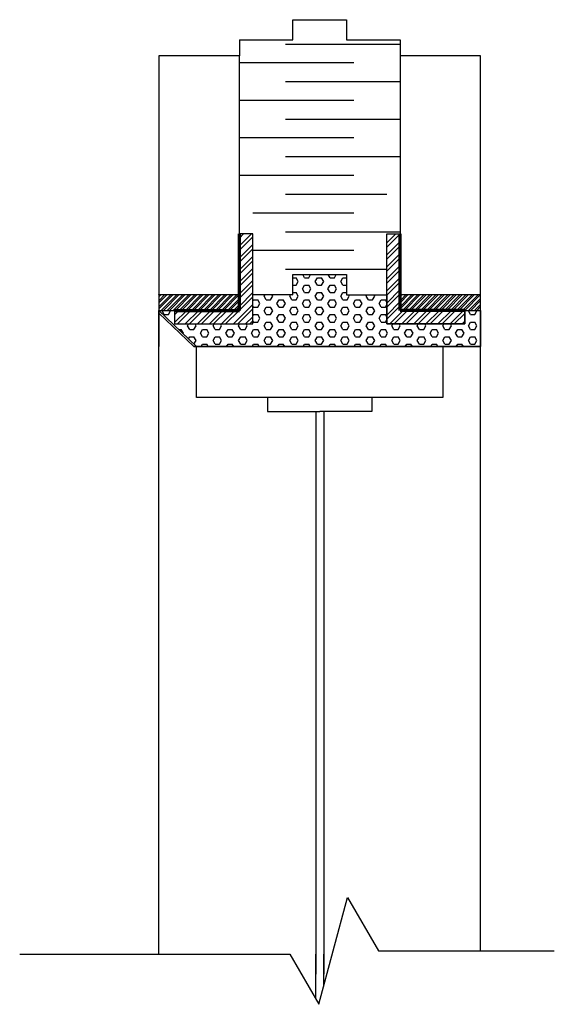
# Model space of a CAD drawing. Extents: x -647 to 5396, y 509 to 2409.
# Tile 2 of 3: x 4016 to 4415, y 1295 to 2029. Entities that reach past the tile are written whole.
import ezdxf

# ---------------------------------------------------------------- set-up
doc = ezdxf.new("R2010")
doc.units = 0
for name, color, linetype in [('ACIER', 6, 'CONTINUOUS'), ('DIVISION', 211, 'CONTINUOUS'), ('FENETRE', 4, 'CONTINUOUS'), ('ISOBLOC', 3, 'CONTINUOUS'), ('ISOLANT', 9, 'CONTINUOUS'), ('MORTIER', 8, 'CONTINUOUS')]:
    doc.layers.add(name, color=color, linetype=linetype)

msp = doc.modelspace()

# ---------------------------------------------------------------- linework, layer by layer
at = {"layer": 'ACIER', "lineweight": 70}
for p, q in [((4180.4, 1812.31), (4180.4, 1869.57)), ((4300.4, 1812.31), (4300.4, 1869.65)), ((4132.07, 1812.31), (4180.4, 1812.31)), ((4348.73, 1812.31), (4300.4, 1812.31)), ((4348.73, 1812.31), (4300.4, 1812.31))]:
    msp.add_line(p, q, dxfattribs=at)
at = {"layer": 'ACIER'}
for p, q in [((4190.4, 1869.57), (4180.4, 1869.57)), ((4180.4, 1866.4), (4183.57, 1869.57)), ((4180.4, 1860.59), (4189.38, 1869.57)), ((4180.4, 1857.42), (4190.4, 1867.42)), ((4190.4, 1802.31), (4190.4, 1869.57)), ((4290.4, 1859.65), (4300.4, 1869.65)), ((4290.4, 1802.31), (4290.4, 1869.57)), ((4290.4, 1869.57), (4300.4, 1869.57)), ((4290.4, 1862.83), (4297.14, 1869.57)), ((4180.4, 1851.61), (4190.4, 1861.61)), ((4290.4, 1853.85), (4300.4, 1863.85)), ((4290.4, 1850.67), (4300.4, 1860.67)), ((4180.4, 1848.44), (4190.4, 1858.44)), ((4180.4, 1842.63), (4190.4, 1852.63)), ((4290.4, 1844.87), (4300.4, 1854.87)), ((4290.4, 1841.69), (4300.4, 1851.69)), ((4180.4, 1839.46), (4190.4, 1849.46)), ((4290.4, 1835.89), (4300.4, 1845.89)), ((4180.4, 1833.65), (4190.4, 1843.65)), ((4180.4, 1830.47), (4190.4, 1840.47)), ((4290.4, 1832.71), (4300.4, 1842.71)), ((4290.4, 1826.91), (4300.4, 1836.91)), ((4180.4, 1824.67), (4190.4, 1834.67)), ((4180.4, 1821.49), (4190.4, 1831.49)), ((4290.4, 1823.73), (4300.4, 1833.73)), ((4180.4, 1815.69), (4190.4, 1825.69)), ((4180.4, 1812.51), (4190.4, 1822.51)), ((4290.4, 1817.93), (4300.4, 1827.93)), ((4290.4, 1814.75), (4300.4, 1824.75)), ((4176, 1802.31), (4190.4, 1816.71)), ((4290.4, 1808.95), (4300.4, 1818.95)), ((4290.4, 1805.77), (4300.4, 1815.77)), ((4132.07, 1812.31), (4132.07, 1802.31)), ((4132.07, 1809.08), (4135.29, 1812.31)), ((4132.07, 1812.26), (4132.12, 1812.31)), ((4132.07, 1803.28), (4141.1, 1812.31)), ((4134.27, 1802.31), (4144.27, 1812.31)), ((4140.08, 1802.31), (4150.08, 1812.31)), ((4143.25, 1802.31), (4153.25, 1812.31)), ((4149.06, 1802.31), (4159.06, 1812.31)), ((4152.23, 1802.31), (4162.23, 1812.31)), ((4158.04, 1802.31), (4168.04, 1812.31)), ((4161.21, 1802.31), (4171.21, 1812.31)), ((4167.02, 1802.31), (4177.02, 1812.31)), ((4170.19, 1802.31), (4180.19, 1812.31)), ((4179.17, 1802.31), (4190.4, 1813.53)), ((4184.98, 1802.31), (4190.4, 1807.73)), ((4292.74, 1802.31), (4302.74, 1812.31)), ((4295.92, 1802.31), (4305.92, 1812.31)), ((4301.72, 1802.31), (4311.72, 1812.31)), ((4304.9, 1802.31), (4314.9, 1812.31)), ((4310.7, 1802.31), (4320.7, 1812.31)), ((4313.88, 1802.31), (4323.88, 1812.31)), ((4319.68, 1802.31), (4329.68, 1812.31)), ((4322.86, 1802.31), (4332.86, 1812.31)), ((4328.66, 1802.31), (4338.66, 1812.31)), ((4331.84, 1802.31), (4341.84, 1812.31)), ((4337.64, 1802.31), (4347.64, 1812.31)), ((4340.82, 1802.31), (4348.73, 1810.22)), ((4348.73, 1812.31), (4348.73, 1802.31)), ((4132.07, 1802.31), (4180.4, 1802.31)), ((4180.4, 1802.31), (4190.4, 1802.31)), ((4188.15, 1802.31), (4190.4, 1804.55)), ((4300.4, 1802.31), (4290.4, 1802.31)), ((4348.73, 1802.31), (4300.4, 1802.31)), ((4346.62, 1802.31), (4348.73, 1804.42))]:
    msp.add_line(p, q, dxfattribs=at)
at = {"layer": 'DIVISION'}
for p, q in [((4239.75, 1294.73), (4261.13, 1374.52)), ((4261.13, 1374.52), (4284.16, 1334.62)), ((4016.45, 1332.26), (4218.09, 1332.26)), ((4218.09, 1332.26), (4239.75, 1294.73)), ((4284.16, 1334.62), (4415.49, 1334.62))]:
    msp.add_line(p, q, dxfattribs=at)
at = {"layer": 'FENETRE'}
for p, q in [((4148.4, 1785.42), (4332.4, 1785.42)), ((4148.4, 1747.42), (4148.4, 1785.42)), ((4332.4, 1785.42), (4332.4, 1747.42)), ((4332.4, 1747.42), (4148.4, 1747.42)), ((4201.53, 1747.42), (4201.53, 1737.1)), ((4279.27, 1747.42), (4279.27, 1737.1)), ((4201.53, 1737.1), (4240.4, 1737.1)), ((4237.4, 1737.1), (4237.4, 1317.26)), ((4279.27, 1737.1), (4240.4, 1737.1)), ((4243.4, 1737.1), (4243.4, 1317.26)), ((4237.4, 1298.81), (4237.4, 1332.26)), ((4243.4, 1308.34), (4243.4, 1332.26))]:
    msp.add_line(p, q, dxfattribs=at)
at = {"layer": 'ISOBLOC'}
for p, q in [((4220.4, 2014.31), (4220.4, 2029.31)), ((4220.4, 2029.31), (4260.4, 2029.31)), ((4220.4, 2014.31), (4220.4, 2029.31)), ((4220.4, 2029.31), (4260.4, 2029.31)), ((4220.4, 2014.31), (4220.4, 2029.31)), ((4220.4, 2029.31), (4260.4, 2029.31)), ((4260.4, 2029.31), (4260.4, 2014.31)), ((4260.4, 2029.31), (4260.4, 2014.31)), ((4260.4, 2029.31), (4260.4, 2014.31)), ((4180.4, 2014.31), (4220.4, 2014.31)), ((4180.4, 2014.31), (4180.4, 2002.31)), ((4180.4, 2014.31), (4220.4, 2014.31)), ((4180.4, 2014.31), (4220.4, 2014.31)), ((4260.4, 2014.31), (4300.4, 2014.31)), ((4260.4, 2014.31), (4300.4, 2014.31)), ((4260.4, 2014.31), (4300.4, 2014.31)), ((4300.4, 2014.31), (4300.4, 2002.31)), ((4180.4, 2002.31), (4120.4, 2002.31)), ((4120.4, 2002.31), (4120.4, 1812.31)), ((4180.4, 1812.31), (4180.4, 2002.31)), ((4360.4, 2002.31), (4300.4, 2002.31)), ((4300.4, 2002.31), (4300.4, 1812.31)), ((4360.4, 1812.31), (4360.4, 2002.31)), ((4220.4, 1824.1), (4220.4, 1839.1)), ((4220.4, 1839.1), (4260.4, 1839.1)), ((4120.42, 1824.17), (4180.38, 1824.17)), ((4190.4, 1824.17), (4220.4, 1824.17)), ((4300.42, 1824.17), (4360.4, 1824.17)), ((4120.4, 1812.31), (4180.4, 1812.31)), ((4120.4, 1332.26), (4120.4, 1812.31)), ((4120.4, 1812.31), (4120.4, 1785.42)), ((4300.4, 1812.31), (4360.4, 1812.31)), ((4360.4, 1334.62), (4360.4, 1811.7)), ((4360.4, 1811.7), (4360.4, 1785.42))]:
    msp.add_line(p, q, dxfattribs=at)
at = {"layer": 'ISOLANT'}
for p, q in [((4214.96, 2011.13), (4300.4, 2011.13)), ((4180.4, 1997.31), (4265.83, 1997.31)), ((4214.96, 1983.13), (4300.4, 1983.13)), ((4180.4, 1969.31), (4265.83, 1969.31)), ((4214.96, 1955.13), (4300.4, 1955.13)), ((4180.4, 1941.31), (4265.83, 1941.31)), ((4214.96, 1927.13), (4300.4, 1927.13)), ((4180.4, 1913.31), (4265.83, 1913.31)), ((4214.96, 1899.13), (4290.4, 1899.13)), ((4190.4, 1885.31), (4265.83, 1885.31)), ((4190.4, 1885.31), (4265.83, 1885.31)), ((4214.96, 1871.13), (4290.4, 1871.13)), ((4214.96, 1871.13), (4300.4, 1871.13)), ((4190.4, 1857.31), (4265.83, 1857.31)), ((4214.96, 1843.13), (4290.4, 1843.13)), ((4220.4, 1824.1), (4220.4, 1839.1)), ((4220.4, 1839.1), (4260.4, 1839.1)), ((4220.4, 1836.75), (4222.75, 1836.75)), ((4224.34, 1834), (4222.75, 1836.75)), ((4229.1, 1836.75), (4227.74, 1839.1)), ((4229.1, 1836.75), (4232.28, 1836.75)), ((4232.27, 1836.75), (4233.63, 1839.1)), ((4237.04, 1834), (4238.62, 1836.75)), ((4238.63, 1836.75), (4241.8, 1836.75)), ((4243.39, 1834), (4241.8, 1836.75)), ((4248.15, 1836.75), (4246.79, 1839.1)), ((4248.15, 1836.75), (4251.33, 1836.75)), ((4251.32, 1836.75), (4252.68, 1839.1)), ((4256.09, 1834), (4257.67, 1836.75)), ((4257.68, 1836.75), (4260.4, 1836.75)), ((4260.4, 1839.1), (4260.4, 1824)), ((4220.4, 1831.25), (4222.75, 1831.25)), ((4222.75, 1831.25), (4224.34, 1834)), ((4227.51, 1828.5), (4229.1, 1831.25)), ((4229.1, 1831.25), (4232.28, 1831.25)), ((4233.86, 1828.5), (4232.27, 1831.25)), ((4238.62, 1831.25), (4237.04, 1834)), ((4238.63, 1831.25), (4241.8, 1831.25)), ((4241.8, 1831.25), (4243.39, 1834)), ((4246.56, 1828.5), (4248.15, 1831.25)), ((4248.15, 1831.25), (4251.33, 1831.25)), ((4252.91, 1828.5), (4251.32, 1831.25)), ((4257.67, 1831.25), (4256.09, 1834)), ((4257.68, 1831.25), (4260.4, 1831.25)), ((4190.4, 1802.31), (4190.4, 1824.17)), ((4190.4, 1824.17), (4220.4, 1824.1)), ((4198.94, 1823.01), (4199.6, 1824.15)), ((4200.52, 1820.25), (4198.94, 1823)), ((4203.7, 1820.26), (4205.29, 1823.01)), ((4205.29, 1823), (4204.63, 1824.14)), ((4217.99, 1823.01), (4218.62, 1824.1)), ((4219.57, 1820.25), (4217.99, 1823)), ((4220.4, 1825.75), (4222.75, 1825.75)), ((4224.34, 1823), (4222.75, 1825.75)), ((4222.75, 1820.26), (4224.34, 1823.01)), ((4229.1, 1825.75), (4227.51, 1828.5)), ((4229.1, 1825.75), (4232.28, 1825.75)), ((4232.27, 1825.76), (4233.86, 1828.5)), ((4237.04, 1823.01), (4238.62, 1825.76)), ((4238.62, 1820.25), (4237.04, 1823)), ((4238.63, 1825.75), (4241.8, 1825.75)), ((4243.39, 1823), (4241.8, 1825.75)), ((4241.8, 1820.26), (4243.39, 1823.01)), ((4248.15, 1825.75), (4246.56, 1828.5)), ((4248.15, 1825.75), (4251.33, 1825.75)), ((4251.32, 1825.76), (4252.91, 1828.5)), ((4256.09, 1823.01), (4257.67, 1825.76)), ((4257.67, 1820.25), (4256.09, 1823)), ((4257.68, 1825.75), (4260.4, 1825.75)), ((4260.4, 1824), (4290.43, 1824.03)), ((4260.85, 1820.26), (4262.44, 1823.01)), ((4262.44, 1823), (4261.86, 1824)), ((4275.14, 1823.01), (4275.72, 1824.02)), ((4276.72, 1820.25), (4275.14, 1823)), ((4279.9, 1820.26), (4281.49, 1823.01)), ((4281.49, 1823), (4280.9, 1824.02)), ((4290.43, 1824.03), (4290.4, 1802.31)), ((4190.4, 1819.22), (4191, 1820.26)), ((4191, 1814.76), (4190.4, 1815.79)), ((4191, 1820.26), (4194.17, 1820.26)), ((4191, 1814.76), (4194.17, 1814.76)), ((4195.76, 1817.51), (4194.17, 1820.25)), ((4194.17, 1814.76), (4195.76, 1817.51)), ((4198.94, 1812.01), (4200.52, 1814.76)), ((4200.52, 1820.26), (4203.7, 1820.26)), ((4200.52, 1814.76), (4203.7, 1814.76)), ((4205.29, 1812.01), (4203.7, 1814.76)), ((4208.46, 1817.51), (4210.05, 1820.26)), ((4210.05, 1814.76), (4208.46, 1817.51)), ((4210.05, 1820.26), (4213.23, 1820.26)), ((4210.05, 1814.76), (4213.23, 1814.76)), ((4214.81, 1817.51), (4213.22, 1820.25)), ((4213.22, 1814.76), (4214.81, 1817.51)), ((4217.99, 1812.01), (4219.57, 1814.76)), ((4219.58, 1820.26), (4222.75, 1820.26)), ((4219.58, 1814.76), (4222.75, 1814.76)), ((4224.34, 1812.01), (4222.75, 1814.76)), ((4227.51, 1817.51), (4229.1, 1820.26)), ((4229.1, 1814.76), (4227.51, 1817.51)), ((4229.1, 1820.26), (4232.28, 1820.26)), ((4229.1, 1814.76), (4232.28, 1814.76)), ((4233.86, 1817.51), (4232.27, 1820.25)), ((4232.27, 1814.76), (4233.86, 1817.51)), ((4237.04, 1812.01), (4238.62, 1814.76)), ((4238.63, 1820.26), (4241.8, 1820.26)), ((4238.63, 1814.76), (4241.8, 1814.76)), ((4243.39, 1812.01), (4241.8, 1814.76)), ((4246.56, 1817.51), (4248.15, 1820.26)), ((4248.15, 1814.76), (4246.56, 1817.51)), ((4248.15, 1820.26), (4251.33, 1820.26)), ((4248.15, 1814.76), (4251.33, 1814.76)), ((4252.91, 1817.51), (4251.32, 1820.25)), ((4251.32, 1814.76), (4252.91, 1817.51)), ((4256.09, 1812.01), (4257.67, 1814.76)), ((4257.68, 1820.26), (4260.85, 1820.26)), ((4257.68, 1814.76), (4260.85, 1814.76)), ((4262.44, 1812.01), (4260.85, 1814.76)), ((4265.61, 1817.51), (4267.2, 1820.26)), ((4267.2, 1814.76), (4265.61, 1817.51)), ((4267.2, 1820.26), (4270.38, 1820.26)), ((4267.2, 1814.76), (4270.38, 1814.76)), ((4271.96, 1817.51), (4270.37, 1820.25)), ((4270.37, 1814.76), (4271.96, 1817.51)), ((4275.14, 1812.01), (4276.72, 1814.76)), ((4276.73, 1820.26), (4279.9, 1820.26)), ((4276.73, 1814.76), (4279.9, 1814.76)), ((4281.49, 1812.01), (4279.9, 1814.76)), ((4284.66, 1817.51), (4286.25, 1820.26)), ((4286.25, 1814.76), (4284.66, 1817.51)), ((4286.25, 1820.26), (4289.43, 1820.26)), ((4286.25, 1814.76), (4289.43, 1814.76)), ((4290.42, 1818.52), (4289.42, 1820.25)), ((4289.42, 1814.76), (4290.42, 1816.48)), ((4120.4, 1812.31), (4180.4, 1812.31)), ((4120.4, 1812.31), (4132.07, 1812.31)), ((4120.4, 1812.31), (4132.07, 1812.31)), ((4148.4, 1785.42), (4120.4, 1812.31)), ((4120.4, 1812.31), (4120.4, 1810.39)), ((4146.4, 1785.42), (4120.4, 1810.39)), ((4122.74, 1812.01), (4122.91, 1812.31)), ((4124.32, 1809.26), (4122.74, 1812.01)), ((4124.32, 1809.26), (4127.5, 1809.26)), ((4127.5, 1809.26), (4129.09, 1812.01)), ((4129.09, 1812.01), (4128.91, 1812.31)), ((4132.07, 1812.31), (4132.07, 1802.31)), ((4132.07, 1812.31), (4132.07, 1802.31)), ((4190.4, 1802.31), (4190.4, 1812.31)), ((4190.4, 1808.22), (4191, 1809.26)), ((4191, 1809.26), (4194.17, 1809.26)), ((4195.76, 1806.51), (4194.17, 1809.26)), ((4200.52, 1809.26), (4198.94, 1812.01)), ((4200.52, 1809.26), (4203.7, 1809.26)), ((4203.7, 1809.26), (4205.29, 1812.01)), ((4208.46, 1806.51), (4210.05, 1809.26)), ((4210.05, 1809.26), (4213.23, 1809.26)), ((4214.81, 1806.51), (4213.22, 1809.26)), ((4219.57, 1809.26), (4217.99, 1812.01)), ((4219.58, 1809.26), (4222.75, 1809.26)), ((4222.75, 1809.26), (4224.34, 1812.01)), ((4227.51, 1806.51), (4229.1, 1809.26)), ((4229.1, 1809.26), (4232.28, 1809.26)), ((4233.86, 1806.51), (4232.27, 1809.26)), ((4238.62, 1809.26), (4237.04, 1812.01)), ((4238.63, 1809.26), (4241.8, 1809.26)), ((4241.8, 1809.26), (4243.39, 1812.01)), ((4246.56, 1806.51), (4248.15, 1809.26)), ((4248.15, 1809.26), (4251.33, 1809.26)), ((4252.91, 1806.51), (4251.32, 1809.26)), ((4257.67, 1809.26), (4256.09, 1812.01)), ((4257.68, 1809.26), (4260.85, 1809.26)), ((4260.85, 1809.26), (4262.44, 1812.01)), ((4265.61, 1806.51), (4267.2, 1809.26)), ((4267.2, 1809.26), (4270.38, 1809.26)), ((4271.96, 1806.51), (4270.37, 1809.26)), ((4276.72, 1809.26), (4275.14, 1812.01)), ((4276.73, 1809.26), (4279.9, 1809.26)), ((4279.9, 1809.26), (4281.49, 1812.01)), ((4284.66, 1806.51), (4286.25, 1809.26)), ((4286.25, 1809.26), (4289.43, 1809.26)), ((4290.41, 1807.55), (4289.42, 1809.26)), ((4290.4, 1812.31), (4290.4, 1802.31)), ((4300.4, 1812.31), (4360.4, 1812.31)), ((4348.73, 1802.31), (4348.73, 1812.31)), ((4348.73, 1812.31), (4360.4, 1812.31)), ((4348.73, 1802.31), (4348.73, 1812.31)), ((4348.73, 1812.31), (4360.4, 1812.31)), ((4351.34, 1812.01), (4351.51, 1812.31)), ((4352.92, 1809.26), (4351.34, 1812.01)), ((4352.92, 1809.26), (4356.1, 1809.26)), ((4356.1, 1809.26), (4357.69, 1812.01)), ((4357.69, 1812.01), (4357.51, 1812.31)), ((4360.4, 1812.31), (4360.4, 1785.42)), ((4360.4, 1812.31), (4360.4, 1785.42)), ((4132.07, 1802.31), (4190.4, 1802.31)), ((4132.07, 1802.31), (4190.4, 1802.31)), ((4141.79, 1801.01), (4142.54, 1802.31)), ((4143.37, 1798.26), (4141.79, 1801.01)), ((4146.55, 1798.26), (4148.14, 1801.01)), ((4148.14, 1801.01), (4147.39, 1802.31)), ((4160.84, 1801.01), (4161.59, 1802.31)), ((4162.42, 1798.26), (4160.84, 1801.01)), ((4165.6, 1798.26), (4167.19, 1801.01)), ((4167.19, 1801.01), (4166.44, 1802.31)), ((4179.89, 1801.01), (4180.64, 1802.31)), ((4181.47, 1798.26), (4179.89, 1801.01)), ((4184.65, 1798.26), (4186.24, 1801.01)), ((4186.24, 1801.01), (4185.49, 1802.31)), ((4191, 1803.76), (4190.4, 1804.8)), ((4191, 1803.76), (4194.17, 1803.76)), ((4194.17, 1803.76), (4195.76, 1806.51)), ((4198.94, 1801.01), (4200.52, 1803.76)), ((4200.52, 1798.26), (4198.94, 1801.01)), ((4200.52, 1803.76), (4203.7, 1803.76)), ((4205.29, 1801.01), (4203.7, 1803.76)), ((4203.7, 1798.26), (4205.29, 1801.01)), ((4210.05, 1803.76), (4208.46, 1806.51)), ((4210.05, 1803.76), (4213.23, 1803.76)), ((4213.22, 1803.76), (4214.81, 1806.51)), ((4217.99, 1801.01), (4219.57, 1803.76)), ((4219.57, 1798.26), (4217.99, 1801.01)), ((4219.58, 1803.76), (4222.75, 1803.76)), ((4224.34, 1801.01), (4222.75, 1803.76)), ((4222.75, 1798.26), (4224.34, 1801.01)), ((4229.1, 1803.76), (4227.51, 1806.51)), ((4229.1, 1803.76), (4232.28, 1803.76)), ((4232.27, 1803.76), (4233.86, 1806.51)), ((4237.04, 1801.01), (4238.62, 1803.76)), ((4238.62, 1798.26), (4237.04, 1801.01)), ((4238.63, 1803.76), (4241.8, 1803.76)), ((4243.39, 1801.01), (4241.8, 1803.76)), ((4241.8, 1798.26), (4243.39, 1801.01)), ((4248.15, 1803.76), (4246.56, 1806.51)), ((4248.15, 1803.76), (4251.33, 1803.76)), ((4251.32, 1803.76), (4252.91, 1806.51)), ((4256.09, 1801.01), (4257.67, 1803.76)), ((4257.67, 1798.26), (4256.09, 1801.01)), ((4257.68, 1803.76), (4260.85, 1803.76)), ((4262.44, 1801.01), (4260.85, 1803.76)), ((4260.85, 1798.26), (4262.44, 1801.01)), ((4267.2, 1803.76), (4265.61, 1806.51)), ((4267.2, 1803.76), (4270.38, 1803.76)), ((4270.37, 1803.76), (4271.96, 1806.51)), ((4275.14, 1801.01), (4276.72, 1803.76)), ((4276.72, 1798.26), (4275.14, 1801.01)), ((4276.73, 1803.76), (4279.9, 1803.76)), ((4281.49, 1801.01), (4279.9, 1803.76)), ((4279.9, 1798.26), (4281.49, 1801.01)), ((4286.25, 1803.76), (4284.66, 1806.51)), ((4286.25, 1803.76), (4289.43, 1803.76)), ((4289.42, 1803.76), (4290.4, 1805.45)), ((4290.4, 1802.31), (4348.73, 1802.31)), ((4290.4, 1802.31), (4348.73, 1802.31)), ((4294.19, 1801.01), (4294.94, 1802.31)), ((4295.77, 1798.26), (4294.19, 1801.01)), ((4298.95, 1798.26), (4300.54, 1801.01)), ((4300.54, 1801.01), (4299.79, 1802.31)), ((4313.24, 1801.01), (4313.99, 1802.31)), ((4314.82, 1798.26), (4313.24, 1801.01)), ((4318, 1798.26), (4319.59, 1801.01)), ((4319.59, 1801.01), (4318.84, 1802.31)), ((4332.29, 1801.01), (4333.04, 1802.31)), ((4333.87, 1798.26), (4332.29, 1801.01)), ((4337.05, 1798.26), (4338.64, 1801.01)), ((4338.64, 1801.01), (4337.89, 1802.31)), ((4351.34, 1801.01), (4352.92, 1803.76)), ((4352.92, 1798.26), (4351.34, 1801.01)), ((4352.92, 1803.76), (4356.1, 1803.76)), ((4357.69, 1801.01), (4356.1, 1803.76)), ((4356.1, 1798.26), (4357.69, 1801.01)), ((4135.03, 1798.26), (4137.02, 1798.26)), ((4138.61, 1795.51), (4137.02, 1798.26)), ((4138.36, 1795.07), (4138.61, 1795.51)), ((4142.44, 1791.14), (4143.37, 1792.76)), ((4143.38, 1798.26), (4146.55, 1798.26)), ((4143.38, 1792.76), (4146.55, 1792.76)), ((4148.14, 1790.01), (4146.55, 1792.76)), ((4151.31, 1795.51), (4152.9, 1798.26)), ((4152.9, 1792.76), (4151.31, 1795.51)), ((4152.9, 1798.26), (4156.08, 1798.26)), ((4152.9, 1792.76), (4156.08, 1792.76)), ((4157.66, 1795.51), (4156.07, 1798.26)), ((4156.07, 1792.76), (4157.66, 1795.51)), ((4160.84, 1790.01), (4162.42, 1792.76)), ((4162.43, 1798.26), (4165.6, 1798.26)), ((4162.43, 1792.76), (4165.6, 1792.76)), ((4167.19, 1790.01), (4165.6, 1792.76)), ((4170.36, 1795.51), (4171.95, 1798.26)), ((4171.95, 1792.76), (4170.36, 1795.51)), ((4171.95, 1798.26), (4175.13, 1798.26)), ((4171.95, 1792.76), (4175.13, 1792.76)), ((4176.71, 1795.51), (4175.12, 1798.26)), ((4175.12, 1792.76), (4176.71, 1795.51)), ((4179.89, 1790.01), (4181.47, 1792.76)), ((4181.48, 1798.26), (4184.65, 1798.26)), ((4181.48, 1792.76), (4184.65, 1792.76)), ((4186.24, 1790.01), (4184.65, 1792.76)), ((4189.41, 1795.51), (4191, 1798.26)), ((4191, 1792.76), (4189.41, 1795.51)), ((4191, 1798.26), (4194.17, 1798.26)), ((4191, 1792.76), (4194.17, 1792.76)), ((4195.76, 1795.51), (4194.17, 1798.26)), ((4194.17, 1792.76), (4195.76, 1795.51)), ((4198.94, 1790.01), (4200.52, 1792.76)), ((4200.52, 1798.26), (4203.7, 1798.26)), ((4200.52, 1792.76), (4203.7, 1792.76)), ((4205.29, 1790.01), (4203.7, 1792.76)), ((4208.46, 1795.51), (4210.05, 1798.26)), ((4210.05, 1792.76), (4208.46, 1795.51)), ((4210.05, 1798.26), (4213.23, 1798.26)), ((4210.05, 1792.76), (4213.23, 1792.76)), ((4214.81, 1795.51), (4213.22, 1798.26)), ((4213.22, 1792.76), (4214.81, 1795.51)), ((4217.99, 1790.01), (4219.57, 1792.76)), ((4219.58, 1798.26), (4222.75, 1798.26)), ((4219.58, 1792.76), (4222.75, 1792.76)), ((4224.34, 1790.01), (4222.75, 1792.76)), ((4227.51, 1795.51), (4229.1, 1798.26)), ((4229.1, 1792.76), (4227.51, 1795.51)), ((4229.1, 1798.26), (4232.28, 1798.26)), ((4229.1, 1792.76), (4232.28, 1792.76)), ((4233.86, 1795.51), (4232.27, 1798.26)), ((4232.27, 1792.76), (4233.86, 1795.51)), ((4237.04, 1790.01), (4238.62, 1792.76)), ((4238.63, 1798.26), (4241.8, 1798.26)), ((4238.63, 1792.76), (4241.8, 1792.76)), ((4243.39, 1790.01), (4241.8, 1792.76)), ((4246.56, 1795.51), (4248.15, 1798.26)), ((4248.15, 1792.76), (4246.56, 1795.51)), ((4248.15, 1798.26), (4251.33, 1798.26)), ((4248.15, 1792.76), (4251.33, 1792.76)), ((4252.91, 1795.51), (4251.32, 1798.26)), ((4251.32, 1792.76), (4252.91, 1795.51)), ((4256.09, 1790.01), (4257.67, 1792.76)), ((4257.68, 1798.26), (4260.85, 1798.26)), ((4257.68, 1792.76), (4260.85, 1792.76)), ((4262.44, 1790.01), (4260.85, 1792.76)), ((4265.61, 1795.51), (4267.2, 1798.26)), ((4267.2, 1792.76), (4265.61, 1795.51)), ((4267.2, 1798.26), (4270.38, 1798.26)), ((4267.2, 1792.76), (4270.38, 1792.76)), ((4271.96, 1795.51), (4270.37, 1798.26)), ((4270.37, 1792.76), (4271.96, 1795.51)), ((4275.14, 1790.01), (4276.72, 1792.76)), ((4276.73, 1798.26), (4279.9, 1798.26)), ((4276.73, 1792.76), (4279.9, 1792.76)), ((4281.49, 1790.01), (4279.9, 1792.76)), ((4284.66, 1795.51), (4286.25, 1798.26)), ((4286.25, 1792.76), (4284.66, 1795.51)), ((4286.25, 1798.26), (4289.43, 1798.26)), ((4286.25, 1792.76), (4289.43, 1792.76)), ((4291.01, 1795.51), (4289.42, 1798.26)), ((4289.42, 1792.76), (4291.01, 1795.51)), ((4294.19, 1790.01), (4295.77, 1792.76)), ((4295.78, 1798.26), (4298.95, 1798.26)), ((4295.78, 1792.76), (4298.95, 1792.76)), ((4300.54, 1790.01), (4298.95, 1792.76)), ((4303.71, 1795.51), (4305.3, 1798.26)), ((4305.3, 1792.76), (4303.71, 1795.51)), ((4305.3, 1798.26), (4308.48, 1798.26)), ((4305.3, 1792.76), (4308.48, 1792.76)), ((4310.06, 1795.51), (4308.47, 1798.26)), ((4308.47, 1792.76), (4310.06, 1795.51)), ((4313.24, 1790.01), (4314.82, 1792.76)), ((4314.83, 1798.26), (4318, 1798.26)), ((4314.83, 1792.76), (4318, 1792.76)), ((4319.59, 1790.01), (4318, 1792.76)), ((4322.76, 1795.51), (4324.35, 1798.26)), ((4324.35, 1792.76), (4322.76, 1795.51)), ((4324.35, 1798.26), (4327.53, 1798.26)), ((4324.35, 1792.76), (4327.53, 1792.76)), ((4329.11, 1795.51), (4327.52, 1798.26)), ((4327.52, 1792.76), (4329.11, 1795.51)), ((4332.29, 1790.01), (4333.87, 1792.76)), ((4333.88, 1798.26), (4337.05, 1798.26)), ((4333.88, 1792.76), (4337.05, 1792.76)), ((4338.64, 1790.01), (4337.05, 1792.76)), ((4341.81, 1795.51), (4343.4, 1798.26)), ((4343.4, 1792.76), (4341.81, 1795.51)), ((4343.4, 1798.26), (4346.58, 1798.26)), ((4343.4, 1792.76), (4346.58, 1792.76)), ((4348.16, 1795.51), (4346.57, 1798.26)), ((4346.57, 1792.76), (4348.16, 1795.51)), ((4351.34, 1790.01), (4352.92, 1792.76)), ((4352.92, 1798.26), (4356.1, 1798.26)), ((4352.92, 1792.76), (4356.1, 1792.76)), ((4357.69, 1790.01), (4356.1, 1792.76)), ((4146.4, 1785.42), (4360.4, 1785.42)), ((4360.4, 1785.42), (4146.4, 1785.42)), ((4146.55, 1787.26), (4148.14, 1790.01)), ((4151.84, 1785.42), (4152.9, 1787.26)), ((4152.9, 1787.26), (4156.08, 1787.26)), ((4157.13, 1785.42), (4156.07, 1787.26)), ((4162.42, 1787.26), (4160.84, 1790.01)), ((4162.43, 1787.26), (4165.6, 1787.26)), ((4165.6, 1787.26), (4167.19, 1790.01)), ((4170.89, 1785.42), (4171.95, 1787.26)), ((4171.95, 1787.26), (4175.13, 1787.26)), ((4176.18, 1785.42), (4175.12, 1787.26)), ((4181.47, 1787.26), (4179.89, 1790.01)), ((4181.48, 1787.26), (4184.65, 1787.26)), ((4184.65, 1787.26), (4186.24, 1790.01)), ((4189.94, 1785.42), (4191, 1787.26)), ((4191, 1787.26), (4194.17, 1787.26)), ((4195.23, 1785.42), (4194.17, 1787.26)), ((4200.52, 1787.26), (4198.94, 1790.01)), ((4200.52, 1787.26), (4203.7, 1787.26)), ((4203.7, 1787.26), (4205.29, 1790.01)), ((4208.99, 1785.42), (4210.05, 1787.26)), ((4210.05, 1787.26), (4213.23, 1787.26)), ((4214.28, 1785.42), (4213.22, 1787.26)), ((4219.57, 1787.26), (4217.99, 1790.01)), ((4219.58, 1787.26), (4222.75, 1787.26)), ((4222.75, 1787.26), (4224.34, 1790.01)), ((4228.04, 1785.42), (4229.1, 1787.26)), ((4229.1, 1787.26), (4232.28, 1787.26)), ((4233.33, 1785.42), (4232.27, 1787.26)), ((4238.62, 1787.26), (4237.04, 1790.01)), ((4238.63, 1787.26), (4241.8, 1787.26)), ((4241.8, 1787.26), (4243.39, 1790.01)), ((4247.09, 1785.42), (4248.15, 1787.26)), ((4248.15, 1787.26), (4251.33, 1787.26)), ((4252.38, 1785.42), (4251.32, 1787.26)), ((4257.67, 1787.26), (4256.09, 1790.01)), ((4257.68, 1787.26), (4260.85, 1787.26)), ((4260.85, 1787.26), (4262.44, 1790.01)), ((4266.14, 1785.42), (4267.2, 1787.26)), ((4267.2, 1787.26), (4270.38, 1787.26)), ((4271.43, 1785.42), (4270.37, 1787.26)), ((4276.72, 1787.26), (4275.14, 1790.01)), ((4276.73, 1787.26), (4279.9, 1787.26)), ((4279.9, 1787.26), (4281.49, 1790.01)), ((4285.19, 1785.42), (4286.25, 1787.26)), ((4286.25, 1787.26), (4289.43, 1787.26)), ((4290.48, 1785.42), (4289.42, 1787.26)), ((4295.77, 1787.26), (4294.19, 1790.01)), ((4295.78, 1787.26), (4298.95, 1787.26)), ((4298.95, 1787.26), (4300.54, 1790.01)), ((4304.24, 1785.42), (4305.3, 1787.26)), ((4305.3, 1787.26), (4308.48, 1787.26)), ((4309.53, 1785.42), (4308.47, 1787.26)), ((4314.82, 1787.26), (4313.24, 1790.01)), ((4314.83, 1787.26), (4318, 1787.26)), ((4318, 1787.26), (4319.59, 1790.01)), ((4323.29, 1785.42), (4324.35, 1787.26)), ((4324.35, 1787.26), (4327.53, 1787.26)), ((4328.58, 1785.42), (4327.52, 1787.26)), ((4333.87, 1787.26), (4332.29, 1790.01)), ((4333.88, 1787.26), (4337.05, 1787.26)), ((4337.05, 1787.26), (4338.64, 1790.01)), ((4342.34, 1785.42), (4343.4, 1787.26)), ((4343.4, 1787.26), (4346.58, 1787.26)), ((4347.63, 1785.42), (4346.57, 1787.26)), ((4352.92, 1787.26), (4351.34, 1790.01)), ((4352.92, 1787.26), (4356.1, 1787.26)), ((4356.1, 1787.26), (4357.69, 1790.01))]:
    msp.add_line(p, q, dxfattribs=at)
at = {"layer": 'MORTIER'}
for p, q in [((4120.4, 1822.56), (4122.01, 1824.17)), ((4120.4, 1818.07), (4126.5, 1824.17)), ((4120.4, 1813.58), (4130.99, 1824.17)), ((4120.4, 1824.15), (4120.42, 1824.17)), ((4120.4, 1819.66), (4124.91, 1824.17)), ((4120.4, 1815.17), (4129.4, 1824.17)), ((4121.89, 1812.17), (4133.89, 1824.17)), ((4123.48, 1812.17), (4135.48, 1824.17)), ((4126.38, 1812.17), (4138.38, 1824.17)), ((4127.97, 1812.17), (4139.97, 1824.17)), ((4130.87, 1812.17), (4142.87, 1824.17)), ((4132.46, 1812.17), (4144.46, 1824.17)), ((4135.36, 1812.17), (4147.36, 1824.17)), ((4136.95, 1812.17), (4148.95, 1824.17)), ((4139.85, 1812.17), (4151.85, 1824.17)), ((4141.44, 1812.17), (4153.44, 1824.17)), ((4144.34, 1812.17), (4156.34, 1824.17)), ((4145.93, 1812.17), (4157.93, 1824.17)), ((4148.83, 1812.17), (4160.83, 1824.17)), ((4150.42, 1812.17), (4162.42, 1824.17)), ((4153.32, 1812.17), (4165.32, 1824.17)), ((4154.91, 1812.17), (4166.91, 1824.17)), ((4157.81, 1812.17), (4169.81, 1824.17)), ((4159.4, 1812.17), (4171.4, 1824.17)), ((4162.3, 1812.17), (4174.3, 1824.17)), ((4163.89, 1812.17), (4175.89, 1824.17)), ((4166.79, 1812.17), (4178.79, 1824.17)), ((4168.38, 1812.17), (4180.38, 1824.17)), ((4300.4, 1822.56), (4302.01, 1824.17)), ((4300.4, 1818.07), (4306.5, 1824.17)), ((4300.4, 1813.58), (4310.99, 1824.17)), ((4300.4, 1824.15), (4300.42, 1824.17)), ((4300.4, 1819.66), (4304.91, 1824.17)), ((4300.4, 1815.17), (4309.4, 1824.17)), ((4301.89, 1812.17), (4313.89, 1824.17)), ((4303.48, 1812.17), (4315.48, 1824.17)), ((4306.38, 1812.17), (4318.38, 1824.17)), ((4307.97, 1812.17), (4319.97, 1824.17)), ((4310.87, 1812.17), (4322.87, 1824.17)), ((4312.46, 1812.17), (4324.46, 1824.17)), ((4315.36, 1812.17), (4327.36, 1824.17)), ((4316.95, 1812.17), (4328.95, 1824.17)), ((4319.85, 1812.17), (4331.85, 1824.17)), ((4321.44, 1812.17), (4333.44, 1824.17)), ((4324.34, 1812.17), (4336.34, 1824.17)), ((4325.93, 1812.17), (4337.93, 1824.17)), ((4328.83, 1812.17), (4340.83, 1824.17)), ((4330.42, 1812.17), (4342.42, 1824.17)), ((4333.32, 1812.17), (4345.32, 1824.17)), ((4334.91, 1812.17), (4346.91, 1824.17)), ((4337.81, 1812.17), (4349.81, 1824.17)), ((4339.4, 1812.17), (4351.4, 1824.17)), ((4342.3, 1812.17), (4354.3, 1824.17)), ((4343.89, 1812.17), (4355.89, 1824.17)), ((4346.79, 1812.17), (4358.79, 1824.17)), ((4348.38, 1812.17), (4360.38, 1824.17)), ((4171.28, 1812.17), (4180.4, 1821.29)), ((4172.87, 1812.17), (4180.4, 1819.7)), ((4175.77, 1812.17), (4180.4, 1816.8)), ((4177.36, 1812.17), (4180.4, 1815.21)), ((4351.28, 1812.17), (4360.4, 1821.29)), ((4352.87, 1812.17), (4360.4, 1819.7)), ((4355.77, 1812.17), (4360.4, 1816.8)), ((4357.36, 1812.17), (4360.4, 1815.21)), ((4180.26, 1812.17), (4180.4, 1812.31)), ((4360.26, 1812.17), (4360.4, 1812.31))]:
    msp.add_line(p, q, dxfattribs=at)

doc.saveas('drawing.dxf')
